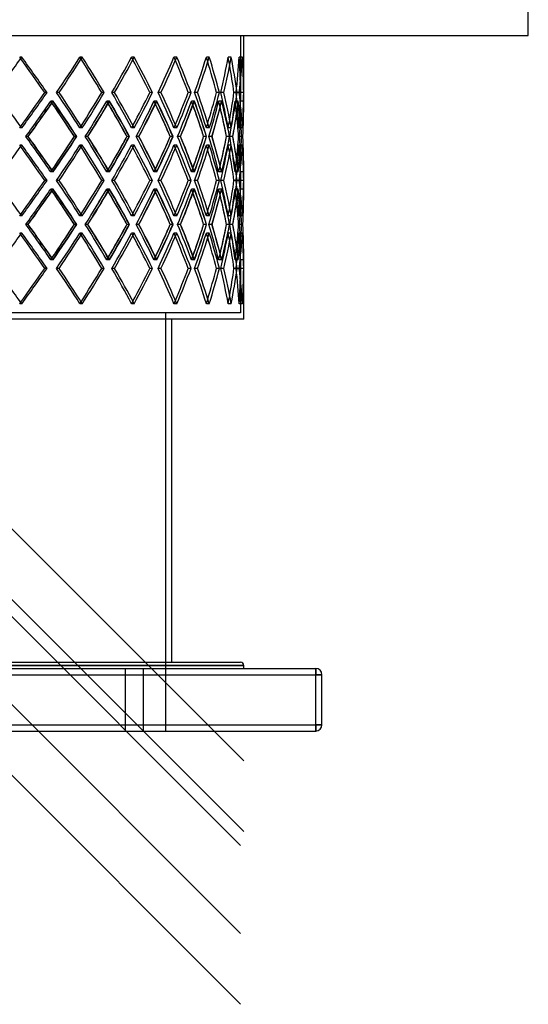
# Model space of a CAD drawing. Header units: millimetres. Extents: x -790 to 790, y -596 to 667.
# Tile 6 of 7: x 383 to 790, y -596 to 191. Entities that reach past the tile are written whole.
import ezdxf

# ---------------------------------------------------------------- set-up
doc = ezdxf.new("R2010")
doc.units = ezdxf.units.MM
doc.layers.add('HIDDEN', color=7, linetype='Continuous')
doc.layers.add('THICK', color=7, linetype='Continuous')

msp = doc.modelspace()

# ---------------------------------------------------------------- linework, layer by layer
at = {"layer": 'HIDDEN'}
for p, q in [((-560, 178), (560, 178)), ((560, 178), (560, 125.48)), ((385.06, 160.64), (383.35, 160.64)), ((385.06, 160.64), (383.35, 160.64)), ((433.41, 160.64), (431.49, 160.64)), ((433.41, 160.64), (431.49, 160.64)), ((474.93, 160.64), (472.82, 160.64)), ((474.93, 160.64), (472.82, 160.64)), ((508.97, 160.64), (506.7, 160.64)), ((508.97, 160.64), (506.7, 160.64)), ((534.97, 160.64), (532.59, 160.64)), ((534.97, 160.64), (532.59, 160.64)), ((552.54, 160.64), (550.08, 160.64)), ((552.54, 160.64), (550.08, 160.64)), ((561.39, 160.64), (558.89, 160.64)), ((561.39, 160.64), (558.89, 160.64)), ((405.18, 132.37), (403.47, 132.37)), ((414.84, 132.37), (412.91, 132.37)), ((414.84, 132.37), (412.91, 132.37)), ((450.89, 132.37), (448.96, 132.37)), ((459.18, 132.37), (457.07, 132.37)), ((459.18, 132.37), (457.07, 132.37)), ((489.49, 132.37), (487.37, 132.37)), ((496.28, 132.37), (494.02, 132.37)), ((496.28, 132.37), (494.02, 132.37)), ((520.36, 132.37), (518.1, 132.37)), ((525.55, 132.37), (523.17, 132.37)), ((525.55, 132.37), (523.17, 132.37)), ((543.03, 132.37), (540.65, 132.37)), ((546.54, 132.37), (544.08, 132.37)), ((546.54, 132.37), (544.08, 132.37)), ((557.14, 132.37), (554.68, 132.37)), ((558.9, 132.37), (556.41, 132.37)), ((558.9, 132.37), (556.41, 132.37)), ((562.46, 132.37), (559.96, 132.37)), ((-35.13, 125.51), (560, -469.62)), ((409.92, 125.51), (408.2, 125.51)), ((410.17, 125.51), (408.24, 125.51)), ((454.96, 125.51), (453.03, 125.51)), ((455.18, 125.51), (453.07, 125.51)), ((492.83, 125.51), (490.72, 125.51)), ((493.01, 125.51), (490.75, 125.51)), ((522.93, 125.51), (520.66, 125.51)), ((523.07, 125.51), (520.69, 125.51)), ((544.78, 125.51), (542.4, 125.51)), ((544.87, 125.51), (542.41, 125.51)), ((558.04, 125.51), (555.58, 125.51)), ((558.09, 125.51), (555.59, 125.51)), ((562.5, 125.51), (560, 125.51)), ((385.06, 104.09), (383.35, 104.09)), ((385.06, 104.09), (383.35, 104.09)), ((433.41, 104.09), (431.49, 104.09)), ((433.41, 104.09), (431.49, 104.09)), ((474.93, 104.09), (472.82, 104.09)), ((474.93, 104.09), (472.82, 104.09)), ((508.97, 104.09), (506.7, 104.09)), ((508.97, 104.09), (506.7, 104.09)), ((534.97, 104.09), (532.59, 104.09)), ((534.97, 104.09), (532.59, 104.09)), ((552.54, 104.09), (550.08, 104.09)), ((552.54, 104.09), (550.08, 104.09)), ((561.39, 104.09), (558.89, 104.09)), ((561.39, 104.09), (558.89, 104.09)), ((390.03, 97.23), (388.29, 97.23)), ((390.03, 97.23), (388.31, 97.23)), ((429.01, 97.23), (427.09, 97.23)), ((437.75, 97.23), (435.81, 97.23)), ((437.75, 97.23), (435.82, 97.23)), ((471.23, 97.23), (469.11, 97.23)), ((478.57, 97.23), (476.44, 97.23)), ((478.57, 97.23), (476.46, 97.23)), ((506.01, 97.23), (503.75, 97.23)), ((511.85, 97.23), (509.57, 97.23)), ((511.85, 97.23), (509.58, 97.23)), ((532.81, 97.23), (530.43, 97.23)), ((537.05, 97.23), (534.66, 97.23)), ((537.05, 97.23), (534.67, 97.23)), ((551.21, 97.23), (548.76, 97.23)), ((553.78, 97.23), (551.32, 97.23)), ((553.78, 97.23), (551.32, 97.23)), ((560.92, 97.23), (558.42, 97.23)), ((561.78, 97.23), (559.28, 97.23)), ((561.78, 97.23), (559.28, 97.23)), ((385.06, 90.38), (383.35, 90.38)), ((385.06, 90.38), (383.35, 90.38)), ((433.41, 90.38), (431.49, 90.38)), ((433.41, 90.38), (431.49, 90.38)), ((474.93, 90.38), (472.82, 90.38)), ((474.93, 90.38), (472.82, 90.38)), ((508.97, 90.38), (506.7, 90.38)), ((508.97, 90.38), (506.7, 90.38)), ((534.97, 90.38), (532.59, 90.38)), ((534.97, 90.38), (532.59, 90.38)), ((552.54, 90.38), (550.08, 90.38)), ((552.54, 90.38), (550.08, 90.38)), ((561.39, 90.38), (558.89, 90.38)), ((561.39, 90.38), (558.89, 90.38)), ((409.92, 68.96), (408.2, 68.96)), ((410.17, 68.96), (408.24, 68.96)), ((454.96, 68.96), (453.03, 68.96)), ((455.18, 68.96), (453.07, 68.96)), ((492.83, 68.96), (490.72, 68.96)), ((493.01, 68.96), (490.75, 68.96)), ((522.93, 68.96), (520.66, 68.96)), ((523.07, 68.96), (520.69, 68.96)), ((544.78, 68.96), (542.4, 68.96)), ((544.87, 68.96), (542.41, 68.96)), ((558.04, 68.96), (555.58, 68.96)), ((558.09, 68.96), (555.59, 68.96)), ((560, 68.98), (560, 55.22)), ((562.5, 68.96), (560, 68.96)), ((-35.13, 55.24), (560, -539.89)), ((405.18, 62.1), (403.47, 62.1)), ((409.92, 55.24), (408.2, 55.24)), ((410.17, 55.24), (408.24, 55.24)), ((414.84, 62.1), (412.91, 62.1)), ((414.84, 62.1), (412.91, 62.1)), ((450.89, 62.1), (448.96, 62.1)), ((454.96, 55.24), (453.03, 55.24)), ((455.18, 55.24), (453.07, 55.24)), ((459.18, 62.1), (457.07, 62.1)), ((459.18, 62.1), (457.07, 62.1)), ((489.49, 62.1), (487.37, 62.1)), ((492.83, 55.24), (490.72, 55.24)), ((493.01, 55.24), (490.75, 55.24)), ((496.28, 62.1), (494.02, 62.1)), ((496.28, 62.1), (494.02, 62.1)), ((520.36, 62.1), (518.1, 62.1)), ((522.93, 55.24), (520.66, 55.24)), ((523.07, 55.24), (520.69, 55.24)), ((525.55, 62.1), (523.17, 62.1)), ((525.55, 62.1), (523.17, 62.1)), ((543.03, 62.1), (540.65, 62.1)), ((544.78, 55.24), (542.4, 55.24)), ((544.87, 55.24), (542.41, 55.24)), ((546.54, 62.1), (544.08, 62.1)), ((546.54, 62.1), (544.08, 62.1)), ((557.14, 62.1), (554.68, 62.1)), ((558.04, 55.24), (555.58, 55.24)), ((558.09, 55.24), (555.59, 55.24)), ((558.9, 62.1), (556.41, 62.1)), ((558.9, 62.1), (556.41, 62.1)), ((562.46, 62.1), (559.96, 62.1)), ((562.5, 55.24), (560, 55.24)), ((385.06, 33.82), (383.35, 33.82)), ((385.06, 33.82), (383.35, 33.82)), ((433.41, 33.82), (431.49, 33.82)), ((433.41, 33.82), (431.49, 33.82)), ((474.93, 33.82), (472.82, 33.82)), ((474.93, 33.82), (472.82, 33.82)), ((508.97, 33.82), (506.7, 33.82)), ((508.97, 33.82), (506.7, 33.82)), ((534.97, 33.82), (532.59, 33.82)), ((534.97, 33.82), (532.59, 33.82)), ((552.54, 33.82), (550.08, 33.82)), ((552.54, 33.82), (550.08, 33.82)), ((561.39, 33.82), (558.89, 33.82)), ((561.39, 33.82), (558.89, 33.82)), ((390.03, 26.97), (388.29, 26.97)), ((390.03, 26.97), (388.31, 26.97)), ((429.01, 26.97), (427.09, 26.97)), ((437.75, 26.97), (435.81, 26.97)), ((437.75, 26.97), (435.82, 26.97)), ((471.23, 26.97), (469.11, 26.97)), ((478.57, 26.97), (476.44, 26.97)), ((478.57, 26.97), (476.46, 26.97)), ((506.01, 26.97), (503.75, 26.97)), ((511.85, 26.97), (509.57, 26.97)), ((511.85, 26.97), (509.58, 26.97)), ((532.81, 26.97), (530.43, 26.97)), ((537.05, 26.97), (534.66, 26.97)), ((537.05, 26.97), (534.67, 26.97)), ((551.21, 26.97), (548.76, 26.97)), ((553.78, 26.97), (551.32, 26.97)), ((553.78, 26.97), (551.32, 26.97)), ((560.92, 26.97), (558.42, 26.97)), ((561.78, 26.97), (559.28, 26.97)), ((561.78, 26.97), (559.28, 26.97)), ((385.06, 20.11), (383.35, 20.11)), ((385.06, 20.11), (383.35, 20.11)), ((433.41, 20.11), (431.49, 20.11)), ((433.41, 20.11), (431.49, 20.11)), ((474.93, 20.11), (472.82, 20.11)), ((474.93, 20.11), (472.82, 20.11)), ((508.97, 20.11), (506.7, 20.11)), ((508.97, 20.11), (506.7, 20.11)), ((534.97, 20.11), (532.59, 20.11)), ((534.97, 20.11), (532.59, 20.11)), ((552.54, 20.11), (550.08, 20.11)), ((552.54, 20.11), (550.08, 20.11)), ((561.39, 20.11), (558.89, 20.11)), ((561.39, 20.11), (558.89, 20.11)), ((409.92, -1.31), (408.2, -1.31)), ((410.17, -1.31), (408.24, -1.31)), ((454.96, -1.31), (453.03, -1.31)), ((455.18, -1.31), (453.07, -1.31)), ((492.83, -1.31), (490.72, -1.31)), ((493.01, -1.31), (490.75, -1.31)), ((522.93, -1.31), (520.66, -1.31)), ((523.07, -1.31), (520.69, -1.31)), ((544.78, -1.31), (542.4, -1.31)), ((544.87, -1.31), (542.41, -1.31)), ((558.04, -1.31), (555.58, -1.31)), ((558.09, -1.31), (555.59, -1.31)), ((560, -1.28), (560, -43.8)), ((562.5, -1.31), (560, -1.31)), ((405.18, -8.17), (403.47, -8.17)), ((414.84, -8.17), (412.91, -8.17)), ((414.84, -8.17), (412.91, -8.17)), ((450.89, -8.17), (448.96, -8.17)), ((459.18, -8.17), (457.07, -8.17)), ((459.18, -8.17), (457.07, -8.17)), ((489.49, -8.17), (487.37, -8.17)), ((496.28, -8.17), (494.02, -8.17)), ((496.28, -8.17), (494.02, -8.17)), ((520.36, -8.17), (518.1, -8.17)), ((525.55, -8.17), (523.17, -8.17)), ((525.55, -8.17), (523.17, -8.17)), ((543.03, -8.17), (540.65, -8.17)), ((546.54, -8.17), (544.08, -8.17)), ((546.54, -8.17), (544.08, -8.17)), ((557.14, -8.17), (554.68, -8.17)), ((558.9, -8.17), (556.41, -8.17)), ((558.9, -8.17), (556.41, -8.17)), ((562.46, -8.17), (559.96, -8.17)), ((385.06, -36.44), (383.35, -36.44)), ((385.06, -36.44), (383.35, -36.44)), ((433.41, -36.44), (431.49, -36.44)), ((433.41, -36.44), (431.49, -36.44)), ((474.93, -36.44), (472.82, -36.44)), ((474.93, -36.44), (472.82, -36.44)), ((508.97, -36.44), (506.7, -36.44)), ((508.97, -36.44), (506.7, -36.44)), ((534.97, -36.44), (532.59, -36.44)), ((534.97, -36.44), (532.59, -36.44)), ((552.54, -36.44), (550.08, -36.44)), ((552.54, -36.44), (550.08, -36.44)), ((561.39, -36.44), (558.89, -36.44)), ((561.39, -36.44), (558.89, -36.44)), ((560, -43.8), (-560, -43.8)), ((500, -43.8), (500, -378)), ((562.5, -325.5), (0, -325.5)), ((468, -378), (468, -328)), ((468, -378), (468, -328)), ((482, -328), (482, -378)), ((482, -328), (482, -378)), ((620, -328), (620, -333)), ((620, -328), (620, -328)), ((-620, -333), (620, -333)), ((620, -333), (625, -333)), ((620, -373), (620, -333)), ((625, -333), (625, -333)), ((-620, -373), (620, -373)), ((620, -373), (620, -378)), ((620, -373), (625, -373)), ((625, -373), (625, -373)), ((620, -378), (620, -378))]:
    msp.add_line(p, q, dxfattribs=at)
for centre, major_axis, ratio, start_param, end_param in [((0, 160.64), (-520.67, 520.67), 0.395928, -1.949884, -1.947787), ((0, 160.64), (-523, 523), 0.395928, -1.998081, -1.947787), ((0, 160.64), (-506.7, -506.7), 0.470564, 1.960101, 2.010619), ((0, 160.64), (-506.7, -506.7), 0.470564, 1.960101, 2.010619), ((0, 160.64), (-506.7, 506.7), 0.470564, -2.013318, -2.010619), ((0, 160.64), (-508.97, 508.97), 0.470564, -2.060912, -2.010619), ((0, 160.64), (-490.73, -490.73), 0.549755, 2.022933, 2.073451), ((0, 160.64), (-490.73, -490.73), 0.549755, 2.022933, 2.073451), ((0, 160.64), (-490.73, 490.73), 0.549755, -2.076968, -2.073451), ((0, 160.64), (-492.92, 492.92), 0.549755, -2.123744, -2.073451), ((0, 160.64), (-472.82, -472.82), 0.634619, 2.085765, 2.136283), ((0, 160.64), (-472.82, -472.82), 0.634619, 2.085765, 2.136283), ((0, 160.64), (-472.82, 472.82), 0.634619, -2.141027, -2.136283), ((0, 160.64), (-474.93, 474.93), 0.634619, -2.186576, -2.136283), ((0, 160.64), (-453.05, -453.05), 0.726543, 2.148597, 2.199115), ((0, 160.64), (-453.05, -453.05), 0.726543, 2.148597, 2.199115), ((0, 160.64), (-453.05, 453.05), 0.726543, -2.205985, -2.199115), ((0, 160.64), (-455.07, 455.07), 0.726543, -2.249408, -2.199115), ((0, 160.64), (-431.49, -431.49), 0.827272, 2.211429, 2.261947), ((0, 160.64), (-431.49, -431.49), 0.827272, 2.211429, 2.261947), ((0, 160.64), (-431.49, 431.49), 0.827272, -2.273649, -2.261947), ((0, 160.64), (-433.41, 433.41), 0.827272, -2.31224, -2.261947), ((0, 160.64), (-408.22, -408.22), 0.939063, 2.274261, 2.324779), ((0, 160.64), (-408.22, -408.22), 0.939063, 2.274261, 2.324779), ((0, 160.64), (-408.22, 408.22), 0.939063, -2.360287, -2.324779), ((0, 160.64), (-410.04, 410.04), 0.939063, -2.375072, -2.324779), ((0, 104.09), (-523, -523), 0.395928, 1.947787, 1.998081), ((0, 104.09), (-506.7, 506.7), 0.470564, -2.010619, -1.960101), ((0, 104.09), (-506.7, 506.7), 0.470564, -2.010619, -1.960101), ((0, 104.09), (-508.97, -508.97), 0.470564, 2.010619, 2.060912), ((0, 104.09), (-490.73, 490.73), 0.549755, -2.073451, -2.022933), ((0, 104.09), (-490.73, 490.73), 0.549755, -2.073451, -2.022933), ((0, 104.09), (-492.92, -492.92), 0.549755, 2.073451, 2.123744), ((0, 104.09), (-472.82, 472.82), 0.634619, -2.136283, -2.085765), ((0, 104.09), (-472.82, 472.82), 0.634619, -2.136283, -2.085765), ((0, 104.09), (-474.93, -474.93), 0.634619, 2.136283, 2.186576), ((0, 104.09), (-453.05, 453.05), 0.726543, -2.199115, -2.148597), ((0, 104.09), (-453.05, 453.05), 0.726543, -2.199115, -2.148597), ((0, 104.09), (-455.07, -455.07), 0.726543, 2.199115, 2.249408), ((0, 104.09), (-431.49, 431.49), 0.827272, -2.261947, -2.211429), ((0, 104.09), (-431.49, 431.49), 0.827272, -2.261947, -2.211429), ((0, 104.09), (-433.41, -433.41), 0.827272, 2.261947, 2.31224), ((0, 104.09), (-408.22, 408.22), 0.939063, -2.324779, -2.274261), ((0, 104.09), (-408.22, 408.22), 0.939063, -2.324779, -2.274261), ((0, 104.09), (-410.04, -410.04), 0.939063, 2.324779, 2.375072), ((0, 160.64), (-506.7, -506.7), 0.470564, 1.897141, 1.94784), ((0, 90.38), (-520.67, -520.67), 0.395928, 1.960029, 2.010567), ((0, 160.64), (-520.67, 520.67), 0.395928, -2.012803, -2.010567), ((0, 90.38), (-506.7, 506.7), 0.470564, -1.988654, -1.94784), ((0, 160.64), (-508.97, -508.97), 0.470564, 1.94556, 1.948119), ((0, 90.38), (-508.97, 508.97), 0.470564, -1.998432, -1.948119), ((0, 160.64), (-490.73, -490.73), 0.549755, 1.959973, 2.010672), ((0, 90.38), (-506.7, -506.7), 0.470564, 2.022861, 2.073399), ((0, 160.64), (-506.7, 506.7), 0.470564, -2.07633, -2.073399), ((0, 90.38), (-490.73, 490.73), 0.549755, -2.051485, -2.010672), ((0, 160.64), (-492.92, -492.92), 0.549755, 2.0077, 2.010951), ((0, 90.38), (-492.92, 492.92), 0.549755, -2.061264, -2.010951), ((0, 160.64), (-472.82, -472.82), 0.634619, 2.022805, 2.073504), ((0, 90.38), (-490.73, -490.73), 0.549755, 2.085693, 2.13623), ((0, 160.64), (-490.73, 490.73), 0.549755, -2.140149, -2.13623), ((0, 90.38), (-472.82, 472.82), 0.634619, -2.114317, -2.073504), ((0, 160.64), (-474.93, -474.93), 0.634619, 2.069548, 2.073783), ((0, 90.38), (-474.93, 474.93), 0.634619, -2.124095, -2.073783), ((0, 160.64), (-453.05, -453.05), 0.726543, 2.085637, 2.136336), ((0, 90.38), (-472.82, -472.82), 0.634619, 2.148525, 2.199062), ((0, 160.64), (-472.82, 472.82), 0.634619, -2.204558, -2.199062), ((0, 90.38), (-453.05, 453.05), 0.726543, -2.177149, -2.136336), ((0, 160.64), (-455.07, -455.07), 0.726543, 2.130808, 2.136615), ((0, 90.38), (-455.07, 455.07), 0.726543, -2.186927, -2.136615), ((0, 160.64), (-431.49, -431.49), 0.827272, 2.148469, 2.199167), ((0, 90.38), (-453.05, -453.05), 0.726543, 2.211357, 2.261894), ((0, 160.64), (-453.05, 453.05), 0.726543, -2.270444, -2.261894), ((0, 90.38), (-431.49, 431.49), 0.827272, -2.239981, -2.199167), ((0, 160.64), (-433.41, -433.41), 0.827272, 2.190595, 2.199447), ((0, 90.38), (-433.41, 433.41), 0.827272, -2.249759, -2.199447), ((0, 160.64), (-408.22, -408.22), 0.939063, 2.211301, 2.261999), ((0, 90.38), (-431.49, -431.49), 0.827272, 2.274189, 2.324726), ((0, 160.64), (-431.49, 431.49), 0.827272, -2.342243, -2.324726), ((0, 90.38), (-408.22, 408.22), 0.939063, -2.302811, -2.261999), ((0, 160.64), (-410.04, -410.04), 0.939063, 2.244473, 2.262279), ((0, 90.38), (-410.04, 410.04), 0.939063, -2.312591, -2.262279), ((0, 104.09), (-408.22, -408.22), 0.939063, 2.324779, 2.360287), ((0, 90.38), (-408.22, -408.22), 0.939063, 2.337021, 2.387558), ((0, 160.64), (-408.22, 408.22), 0.939063, -2.438256, -2.38761), ((0, 104.09), (-431.49, -431.49), 0.827272, 2.261947, 2.273649), ((0, 104.09), (-520.67, -520.67), 0.395928, 1.947787, 1.949884), ((0, 104.09), (-506.7, -506.7), 0.470564, 2.010619, 2.013318), ((0, 104.09), (-490.73, -490.73), 0.549755, 2.073451, 2.076968), ((0, 104.09), (-472.82, -472.82), 0.634619, 2.136283, 2.141027), ((0, 104.09), (-453.05, -453.05), 0.726543, 2.199115, 2.205985), ((0, 33.82), (-506.7, 506.7), 0.470564, -1.94784, -1.897141), ((0, 104.09), (-520.67, 520.67), 0.395928, -2.010567, -1.960029), ((0, 104.09), (-508.97, -508.97), 0.470564, 1.948119, 1.998432), ((0, 33.82), (-490.73, 490.73), 0.549755, -2.010672, -1.959973), ((0, 104.09), (-506.7, 506.7), 0.470564, -2.073399, -2.022861), ((0, 104.09), (-492.92, -492.92), 0.549755, 2.010951, 2.061264), ((0, 33.82), (-472.82, 472.82), 0.634619, -2.073504, -2.022805), ((0, 104.09), (-490.73, 490.73), 0.549755, -2.13623, -2.085693), ((0, 104.09), (-474.93, -474.93), 0.634619, 2.073783, 2.124095), ((0, 33.82), (-453.05, 453.05), 0.726543, -2.136336, -2.085637), ((0, 104.09), (-472.82, 472.82), 0.634619, -2.199062, -2.148525), ((0, 104.09), (-455.07, -455.07), 0.726543, 2.136615, 2.186927), ((0, 33.82), (-431.49, 431.49), 0.827272, -2.199167, -2.148469), ((0, 104.09), (-453.05, 453.05), 0.726543, -2.261894, -2.211357), ((0, 104.09), (-433.41, -433.41), 0.827272, 2.199447, 2.249759), ((0, 33.82), (-408.22, 408.22), 0.939063, -2.261999, -2.211301), ((0, 104.09), (-431.49, 431.49), 0.827272, -2.324726, -2.274189), ((0, 104.09), (-410.04, -410.04), 0.939063, 2.262279, 2.312591), ((0, 33.82), (-408.22, -408.22), 0.939063, 2.38761, 2.438256), ((0, 104.09), (-408.22, 408.22), 0.939063, -2.387558, -2.337021), ((0, 90.38), (-520.67, 520.67), 0.395928, -1.949884, -1.947787), ((0, 90.38), (-523, 523), 0.395928, -1.998081, -1.947787), ((0, 104.09), (-506.7, -506.7), 0.470564, 1.94784, 1.988654), ((0, 90.38), (-506.7, -506.7), 0.470564, 1.960101, 2.010619), ((0, 90.38), (-506.7, -506.7), 0.470564, 1.960101, 2.010619), ((0, 90.38), (-506.7, 506.7), 0.470564, -2.013318, -2.010619), ((0, 90.38), (-508.97, 508.97), 0.470564, -2.060912, -2.010619), ((0, 104.09), (-490.73, -490.73), 0.549755, 2.010672, 2.051485), ((0, 90.38), (-490.73, -490.73), 0.549755, 2.022933, 2.073451), ((0, 90.38), (-490.73, -490.73), 0.549755, 2.022933, 2.073451), ((0, 90.38), (-490.73, 490.73), 0.549755, -2.076968, -2.073451), ((0, 90.38), (-492.92, 492.92), 0.549755, -2.123744, -2.073451), ((0, 104.09), (-472.82, -472.82), 0.634619, 2.073504, 2.114317), ((0, 90.38), (-472.82, -472.82), 0.634619, 2.085765, 2.136283), ((0, 90.38), (-472.82, -472.82), 0.634619, 2.085765, 2.136283), ((0, 90.38), (-472.82, 472.82), 0.634619, -2.141027, -2.136283), ((0, 90.38), (-474.93, 474.93), 0.634619, -2.186576, -2.136283), ((0, 104.09), (-453.05, -453.05), 0.726543, 2.136336, 2.177149), ((0, 90.38), (-453.05, -453.05), 0.726543, 2.148597, 2.199115), ((0, 90.38), (-453.05, -453.05), 0.726543, 2.148597, 2.199115), ((0, 90.38), (-453.05, 453.05), 0.726543, -2.205985, -2.199115), ((0, 90.38), (-455.07, 455.07), 0.726543, -2.249408, -2.199115), ((0, 104.09), (-431.49, -431.49), 0.827272, 2.199167, 2.239981), ((0, 90.38), (-431.49, -431.49), 0.827272, 2.211429, 2.261947), ((0, 90.38), (-431.49, -431.49), 0.827272, 2.211429, 2.261947), ((0, 90.38), (-431.49, 431.49), 0.827272, -2.273649, -2.261947), ((0, 90.38), (-433.41, 433.41), 0.827272, -2.31224, -2.261947), ((0, 104.09), (-408.22, -408.22), 0.939063, 2.261999, 2.302811), ((0, 90.38), (-408.22, -408.22), 0.939063, 2.274261, 2.324779), ((0, 90.38), (-408.22, -408.22), 0.939063, 2.274261, 2.324779), ((0, 90.38), (-408.22, 408.22), 0.939063, -2.360287, -2.324779), ((0, 90.38), (-410.04, 410.04), 0.939063, -2.375072, -2.324779), ((0, 33.82), (-431.49, -431.49), 0.827272, 2.324726, 2.342243), ((0, 33.82), (-410.04, 410.04), 0.939063, -2.262279, -2.244473), ((0, 33.82), (-490.73, -490.73), 0.549755, 2.13623, 2.140149), ((0, 33.82), (-474.93, 474.93), 0.634619, -2.073783, -2.069548), ((0, 33.82), (-472.82, -472.82), 0.634619, 2.199062, 2.204558), ((0, 33.82), (-455.07, 455.07), 0.726543, -2.136615, -2.130808), ((0, 33.82), (-453.05, -453.05), 0.726543, 2.261894, 2.270444), ((0, 33.82), (-433.41, 433.41), 0.827272, -2.199447, -2.190595), ((0, 33.82), (-520.67, -520.67), 0.395928, 2.010567, 2.012803), ((0, 33.82), (-508.97, 508.97), 0.470564, -1.948119, -1.94556), ((0, 33.82), (-506.7, -506.7), 0.470564, 2.073399, 2.07633), ((0, 33.82), (-492.92, 492.92), 0.549755, -2.010951, -2.0077), ((0, 33.82), (-523, -523), 0.395928, 1.947787, 1.998081), ((0, 90.38), (-506.7, -506.7), 0.470564, 1.897141, 1.94784), ((0, 20.11), (-520.67, -520.67), 0.395928, 1.960029, 2.010567), ((0, 90.38), (-520.67, 520.67), 0.395928, -2.012803, -2.010567), ((0, 20.11), (-506.7, 506.7), 0.470564, -1.988654, -1.94784), ((0, 90.38), (-508.97, -508.97), 0.470564, 1.94556, 1.948119), ((0, 20.11), (-508.97, 508.97), 0.470564, -1.998432, -1.948119), ((0, 33.82), (-506.7, 506.7), 0.470564, -2.010619, -1.960101), ((0, 33.82), (-506.7, 506.7), 0.470564, -2.010619, -1.960101), ((0, 33.82), (-508.97, -508.97), 0.470564, 2.010619, 2.060912), ((0, 90.38), (-490.73, -490.73), 0.549755, 1.959973, 2.010672), ((0, 20.11), (-506.7, -506.7), 0.470564, 2.022861, 2.073399), ((0, 90.38), (-506.7, 506.7), 0.470564, -2.07633, -2.073399), ((0, 20.11), (-490.73, 490.73), 0.549755, -2.051485, -2.010672), ((0, 90.38), (-492.92, -492.92), 0.549755, 2.0077, 2.010951), ((0, 20.11), (-492.92, 492.92), 0.549755, -2.061264, -2.010951), ((0, 33.82), (-490.73, 490.73), 0.549755, -2.073451, -2.022933), ((0, 33.82), (-490.73, 490.73), 0.549755, -2.073451, -2.022933), ((0, 33.82), (-492.92, -492.92), 0.549755, 2.073451, 2.123744), ((0, 90.38), (-472.82, -472.82), 0.634619, 2.022805, 2.073504), ((0, 20.11), (-490.73, -490.73), 0.549755, 2.085693, 2.13623), ((0, 90.38), (-490.73, 490.73), 0.549755, -2.140149, -2.13623), ((0, 20.11), (-472.82, 472.82), 0.634619, -2.114317, -2.073504), ((0, 90.38), (-474.93, -474.93), 0.634619, 2.069548, 2.073783), ((0, 20.11), (-474.93, 474.93), 0.634619, -2.124095, -2.073783), ((0, 33.82), (-472.82, 472.82), 0.634619, -2.136283, -2.085765), ((0, 33.82), (-472.82, 472.82), 0.634619, -2.136283, -2.085765), ((0, 33.82), (-474.93, -474.93), 0.634619, 2.136283, 2.186576), ((0, 90.38), (-453.05, -453.05), 0.726543, 2.085637, 2.136336), ((0, 20.11), (-472.82, -472.82), 0.634619, 2.148525, 2.199062), ((0, 90.38), (-472.82, 472.82), 0.634619, -2.204558, -2.199062), ((0, 20.11), (-453.05, 453.05), 0.726543, -2.177149, -2.136336), ((0, 90.38), (-455.07, -455.07), 0.726543, 2.130808, 2.136615), ((0, 20.11), (-455.07, 455.07), 0.726543, -2.186927, -2.136615), ((0, 33.82), (-453.05, 453.05), 0.726543, -2.199115, -2.148597), ((0, 33.82), (-453.05, 453.05), 0.726543, -2.199115, -2.148597), ((0, 90.38), (-431.49, -431.49), 0.827272, 2.148469, 2.199167), ((0, 20.11), (-453.05, -453.05), 0.726543, 2.211357, 2.261894), ((0, 33.82), (-455.07, -455.07), 0.726543, 2.199115, 2.249408), ((0, 90.38), (-453.05, 453.05), 0.726543, -2.270444, -2.261894), ((0, 20.11), (-431.49, 431.49), 0.827272, -2.239981, -2.199167), ((0, 90.38), (-433.41, -433.41), 0.827272, 2.190595, 2.199447), ((0, 33.82), (-431.49, 431.49), 0.827272, -2.261947, -2.211429), ((0, 33.82), (-431.49, 431.49), 0.827272, -2.261947, -2.211429), ((0, 20.11), (-433.41, 433.41), 0.827272, -2.249759, -2.199447), ((0, 90.38), (-408.22, -408.22), 0.939063, 2.211301, 2.261999), ((0, 20.11), (-431.49, -431.49), 0.827272, 2.274189, 2.324726), ((0, 33.82), (-433.41, -433.41), 0.827272, 2.261947, 2.31224), ((0, 90.38), (-431.49, 431.49), 0.827272, -2.342243, -2.324726), ((0, 20.11), (-408.22, 408.22), 0.939063, -2.302811, -2.261999), ((0, 33.82), (-408.22, 408.22), 0.939063, -2.324779, -2.274261), ((0, 33.82), (-408.22, 408.22), 0.939063, -2.324779, -2.274261), ((0, 90.38), (-410.04, -410.04), 0.939063, 2.244473, 2.262279), ((0, 20.11), (-410.04, 410.04), 0.939063, -2.312591, -2.262279), ((0, 20.11), (-408.22, -408.22), 0.939063, 2.337021, 2.387558), ((0, 90.38), (-408.22, 408.22), 0.939063, -2.438256, -2.38761), ((0, 33.82), (-410.04, -410.04), 0.939063, 2.324779, 2.375072), ((0, 33.82), (-408.22, -408.22), 0.939063, 2.324779, 2.360287), ((0, 33.82), (-431.49, -431.49), 0.827272, 2.261947, 2.273649), ((0, 33.82), (-520.67, -520.67), 0.395928, 1.947787, 1.949884), ((0, 33.82), (-506.7, -506.7), 0.470564, 2.010619, 2.013318), ((0, 33.82), (-490.73, -490.73), 0.549755, 2.073451, 2.076968), ((0, 33.82), (-472.82, -472.82), 0.634619, 2.136283, 2.141027), ((0, 33.82), (-453.05, -453.05), 0.726543, 2.199115, 2.205985), ((0, -36.44), (-506.7, 506.7), 0.470564, -1.94784, -1.897141), ((0, 33.82), (-520.67, 520.67), 0.395928, -2.010567, -1.960029), ((0, 33.82), (-508.97, -508.97), 0.470564, 1.948119, 1.998432), ((0, -36.44), (-490.73, 490.73), 0.549755, -2.010672, -1.959973), ((0, 33.82), (-506.7, 506.7), 0.470564, -2.073399, -2.022861), ((0, 33.82), (-492.92, -492.92), 0.549755, 2.010951, 2.061264), ((0, -36.44), (-472.82, 472.82), 0.634619, -2.073504, -2.022805), ((0, 33.82), (-490.73, 490.73), 0.549755, -2.13623, -2.085693), ((0, 33.82), (-474.93, -474.93), 0.634619, 2.073783, 2.124095), ((0, -36.44), (-453.05, 453.05), 0.726543, -2.136336, -2.085637), ((0, 33.82), (-472.82, 472.82), 0.634619, -2.199062, -2.148525), ((0, 33.82), (-455.07, -455.07), 0.726543, 2.136615, 2.186927), ((0, -36.44), (-431.49, 431.49), 0.827272, -2.199167, -2.148469), ((0, 33.82), (-453.05, 453.05), 0.726543, -2.261894, -2.211357), ((0, 33.82), (-433.41, -433.41), 0.827272, 2.199447, 2.249759), ((0, -36.44), (-408.22, 408.22), 0.939063, -2.261999, -2.211301), ((0, 33.82), (-431.49, 431.49), 0.827272, -2.324726, -2.274189), ((0, 33.82), (-410.04, -410.04), 0.939063, 2.262279, 2.312591), ((0, -36.44), (-408.22, -408.22), 0.939063, 2.38761, 2.438256), ((0, 33.82), (-408.22, 408.22), 0.939063, -2.387558, -2.337021), ((0, 20.11), (-520.67, 520.67), 0.395928, -1.949884, -1.947787), ((0, 20.11), (-523, 523), 0.395928, -1.998081, -1.947787), ((0, 33.82), (-506.7, -506.7), 0.470564, 1.94784, 1.988654), ((0, 20.11), (-506.7, -506.7), 0.470564, 1.960101, 2.010619), ((0, 20.11), (-506.7, -506.7), 0.470564, 1.960101, 2.010619), ((0, 20.11), (-506.7, 506.7), 0.470564, -2.013318, -2.010619), ((0, 20.11), (-508.97, 508.97), 0.470564, -2.060912, -2.010619), ((0, 33.82), (-490.73, -490.73), 0.549755, 2.010672, 2.051485), ((0, 20.11), (-490.73, -490.73), 0.549755, 2.022933, 2.073451), ((0, 20.11), (-490.73, -490.73), 0.549755, 2.022933, 2.073451), ((0, 20.11), (-490.73, 490.73), 0.549755, -2.076968, -2.073451), ((0, 20.11), (-492.92, 492.92), 0.549755, -2.123744, -2.073451), ((0, 33.82), (-472.82, -472.82), 0.634619, 2.073504, 2.114317), ((0, 20.11), (-472.82, -472.82), 0.634619, 2.085765, 2.136283), ((0, 20.11), (-472.82, -472.82), 0.634619, 2.085765, 2.136283), ((0, 20.11), (-472.82, 472.82), 0.634619, -2.141027, -2.136283), ((0, 20.11), (-474.93, 474.93), 0.634619, -2.186576, -2.136283), ((0, 33.82), (-453.05, -453.05), 0.726543, 2.136336, 2.177149), ((0, 20.11), (-453.05, -453.05), 0.726543, 2.148597, 2.199115), ((0, 20.11), (-453.05, -453.05), 0.726543, 2.148597, 2.199115), ((0, 20.11), (-453.05, 453.05), 0.726543, -2.205985, -2.199115), ((0, 20.11), (-455.07, 455.07), 0.726543, -2.249408, -2.199115), ((0, 33.82), (-431.49, -431.49), 0.827272, 2.199167, 2.239981), ((0, 20.11), (-431.49, -431.49), 0.827272, 2.211429, 2.261947), ((0, 20.11), (-431.49, -431.49), 0.827272, 2.211429, 2.261947), ((0, 20.11), (-431.49, 431.49), 0.827272, -2.273649, -2.261947), ((0, 20.11), (-433.41, 433.41), 0.827272, -2.31224, -2.261947), ((0, 33.82), (-408.22, -408.22), 0.939063, 2.261999, 2.302811), ((0, 20.11), (-408.22, -408.22), 0.939063, 2.274261, 2.324779), ((0, 20.11), (-408.22, -408.22), 0.939063, 2.274261, 2.324779), ((0, 20.11), (-408.22, 408.22), 0.939063, -2.360287, -2.324779), ((0, 20.11), (-410.04, 410.04), 0.939063, -2.375072, -2.324779), ((0, -36.44), (-431.49, -431.49), 0.827272, 2.324726, 2.342243), ((0, -36.44), (-410.04, 410.04), 0.939063, -2.262279, -2.244473), ((0, -36.44), (-508.97, 508.97), 0.470564, -1.948119, -1.94556), ((0, -36.44), (-506.7, -506.7), 0.470564, 2.073399, 2.07633), ((0, -36.44), (-492.92, 492.92), 0.549755, -2.010951, -2.0077), ((0, -36.44), (-490.73, -490.73), 0.549755, 2.13623, 2.140149), ((0, -36.44), (-474.93, 474.93), 0.634619, -2.073783, -2.069548), ((0, -36.44), (-472.82, -472.82), 0.634619, 2.199062, 2.204558), ((0, -36.44), (-455.07, 455.07), 0.726543, -2.136615, -2.130808), ((0, -36.44), (-453.05, -453.05), 0.726543, 2.261894, 2.270444), ((0, -36.44), (-433.41, 433.41), 0.827272, -2.199447, -2.190595), ((0, -36.44), (-520.67, -520.67), 0.395928, 2.010567, 2.012803), ((0, -36.44), (-523, -523), 0.395928, 1.947787, 1.998081), ((0, -36.44), (-506.7, 506.7), 0.470564, -2.010619, -1.960101), ((0, -36.44), (-506.7, 506.7), 0.470564, -2.010619, -1.960101), ((0, -36.44), (-508.97, -508.97), 0.470564, 2.010619, 2.060912), ((0, -36.44), (-490.73, 490.73), 0.549755, -2.073451, -2.022933), ((0, -36.44), (-490.73, 490.73), 0.549755, -2.073451, -2.022933), ((0, -36.44), (-492.92, -492.92), 0.549755, 2.073451, 2.123744), ((0, -36.44), (-472.82, 472.82), 0.634619, -2.136283, -2.085765), ((0, -36.44), (-472.82, 472.82), 0.634619, -2.136283, -2.085765), ((0, -36.44), (-474.93, -474.93), 0.634619, 2.136283, 2.186576), ((0, -36.44), (-453.05, 453.05), 0.726543, -2.199115, -2.148597), ((0, -36.44), (-453.05, 453.05), 0.726543, -2.199115, -2.148597), ((0, -36.44), (-455.07, -455.07), 0.726543, 2.199115, 2.249408), ((0, -36.44), (-431.49, 431.49), 0.827272, -2.261947, -2.211429), ((0, -36.44), (-431.49, 431.49), 0.827272, -2.261947, -2.211429), ((0, -36.44), (-433.41, -433.41), 0.827272, 2.261947, 2.31224), ((0, -36.44), (-408.22, 408.22), 0.939063, -2.324779, -2.274261), ((0, -36.44), (-408.22, 408.22), 0.939063, -2.324779, -2.274261), ((0, -36.44), (-410.04, -410.04), 0.939063, 2.324779, 2.375072), ((0, -36.44), (-408.22, -408.22), 0.939063, 2.324779, 2.360287), ((0, -36.44), (-431.49, -431.49), 0.827272, 2.261947, 2.273649), ((0, -36.44), (-520.67, -520.67), 0.395928, 1.947787, 1.949884), ((0, -36.44), (-506.7, -506.7), 0.470564, 2.010619, 2.013318), ((0, -36.44), (-490.73, -490.73), 0.549755, 2.073451, 2.076968), ((0, -36.44), (-472.82, -472.82), 0.634619, 2.136283, 2.141027), ((0, -36.44), (-453.05, -453.05), 0.726543, 2.199115, 2.205985)]:
    msp.add_ellipse(centre, major_axis=major_axis, ratio=ratio, start_param=start_param, end_param=end_param, dxfattribs=at)
at = {"layer": 'THICK'}
for p, q in [((-562.5, 666.59), (562.5, -458.41)), ((790, 178), (790, 204.46)), ((-790, 178), (790, 178)), ((562.5, 125.32), (562.5, 178)), ((405.18, 132.37), (403.47, 132.37)), ((450.89, 132.37), (448.96, 132.37)), ((489.49, 132.37), (487.37, 132.37)), ((520.36, 132.37), (518.1, 132.37)), ((543.03, 132.37), (540.65, 132.37)), ((557.14, 132.37), (554.68, 132.37)), ((562.46, 132.37), (559.96, 132.37)), ((35.13, 125.51), (562.5, -401.86)), ((390.23, 97.23), (390.03, 97.23)), ((428.83, 97.23), (427.11, 97.23)), ((437.93, 97.23), (437.75, 97.23)), ((471.07, 97.23), (469.13, 97.23)), ((478.72, 97.23), (478.57, 97.23)), ((505.88, 97.23), (503.76, 97.23)), ((511.96, 97.23), (511.85, 97.23)), ((532.72, 97.23), (530.44, 97.23)), ((537.13, 97.23), (537.05, 97.23)), ((551.15, 97.23), (548.76, 97.23)), ((553.83, 97.23), (553.78, 97.23)), ((560.9, 97.23), (558.42, 97.23)), ((561.79, 97.23), (561.78, 97.23)), ((562.5, 55.06), (562.5, 69.14)), ((405.18, 62.1), (403.47, 62.1)), ((450.89, 62.1), (448.96, 62.1)), ((489.49, 62.1), (487.37, 62.1)), ((520.36, 62.1), (518.1, 62.1)), ((543.03, 62.1), (540.65, 62.1)), ((557.14, 62.1), (554.68, 62.1)), ((562.46, 62.1), (559.96, 62.1)), ((390.23, 26.97), (390.03, 26.97)), ((428.83, 26.97), (427.11, 26.97)), ((437.93, 26.97), (437.75, 26.97)), ((471.07, 26.97), (469.13, 26.97)), ((478.72, 26.97), (478.57, 26.97)), ((505.88, 26.97), (503.76, 26.97)), ((511.96, 26.97), (511.85, 26.97)), ((532.72, 26.97), (530.44, 26.97)), ((537.13, 26.97), (537.05, 26.97)), ((551.15, 26.97), (548.76, 26.97)), ((553.83, 26.97), (553.78, 26.97)), ((560.9, 26.97), (558.42, 26.97)), ((561.79, 26.97), (561.78, 26.97)), ((-57.97, 21.52), (560, -596.44)), ((562.5, -48.8), (562.5, -1.12)), ((405.18, -8.17), (403.47, -8.17)), ((450.89, -8.17), (448.96, -8.17)), ((489.49, -8.17), (487.37, -8.17)), ((520.36, -8.17), (518.1, -8.17)), ((543.03, -8.17), (540.65, -8.17)), ((557.14, -8.17), (554.68, -8.17)), ((562.46, -8.17), (559.96, -8.17)), ((562.5, -48.8), (-562.5, -48.8)), ((505, -323), (505, -48.8)), ((-620, -328), (620, -328)), ((0, -323), (560, -323)), ((0, -325.5), (562.5, -325.5)), ((562.5, -328), (562.5, -325.5)), ((620, -333), (620, -328)), ((-620, -333), (620, -333)), ((620, -373), (620, -333)), ((625, -333), (620, -333)), ((625, -373), (625, -333)), ((-620, -373), (620, -373)), ((625, -373), (620, -373)), ((620, -378), (620, -373)), ((-620, -378), (620, -378))]:
    msp.add_line(p, q, dxfattribs=at)
for centre, radius, start, end in [((560, -325.5), 2.5, 0, 89.99998), ((620, -333), 5, 0, 89.99998), ((620, -373), 5, 270.00002, 0)]:
    msp.add_arc(centre, radius, start, end, dxfattribs=at)
for centre, major_axis, ratio, start_param, end_param in [((0, 160.64), (-523, -523), 0.395928, 1.897494, 1.947787), ((0, 160.64), (-520.67, 520.67), 0.395928, -1.998305, -1.949884), ((0, 160.64), (-523, 523), 0.395928, -1.998081, -1.947787), ((0, 160.64), (-508.97, -508.97), 0.470564, 1.960326, 2.010619), ((0, 160.64), (-506.7, 506.7), 0.470564, -2.061137, -2.013318), ((0, 160.64), (-508.97, 508.97), 0.470564, -2.060912, -2.010619), ((0, 160.64), (-492.92, -492.92), 0.549755, 2.023158, 2.073451), ((0, 160.64), (-490.73, 490.73), 0.549755, -2.123969, -2.076968), ((0, 160.64), (-492.92, 492.92), 0.549755, -2.123744, -2.073451), ((0, 160.64), (-474.93, -474.93), 0.634619, 2.08599, 2.136283), ((0, 160.64), (-472.82, 472.82), 0.634619, -2.186801, -2.141027), ((0, 160.64), (-474.93, 474.93), 0.634619, -2.186576, -2.136283), ((0, 160.64), (-455.07, -455.07), 0.726543, 2.148822, 2.199115), ((0, 160.64), (-455.07, 455.07), 0.726543, -2.249408, -2.199115), ((0, 160.64), (-433.41, -433.41), 0.827272, 2.211654, 2.261947), ((0, 160.64), (-433.41, 433.41), 0.827272, -2.31224, -2.261947), ((0, 160.64), (-410.04, -410.04), 0.939063, 2.274485, 2.324779), ((0, 160.64), (-410.04, 410.04), 0.939063, -2.375072, -2.324779), ((0, 160.64), (-453.05, 453.05), 0.726543, -2.249633, -2.205985), ((0, 160.64), (-431.49, 431.49), 0.827272, -2.312465, -2.273649), ((0, 160.64), (-408.22, 408.22), 0.939063, -2.375296, -2.360287), ((0, 104.09), (-523, 523), 0.395928, -1.947787, -1.897494), ((0, 104.09), (-520.67, -520.67), 0.395928, 1.949884, 1.998305), ((0, 104.09), (-523, -523), 0.395928, 1.947787, 1.998081), ((0, 104.09), (-508.97, 508.97), 0.470564, -2.010619, -1.960326), ((0, 104.09), (-506.7, -506.7), 0.470564, 2.013318, 2.061137), ((0, 104.09), (-508.97, -508.97), 0.470564, 2.010619, 2.060912), ((0, 104.09), (-492.92, 492.92), 0.549755, -2.073451, -2.023158), ((0, 104.09), (-490.73, -490.73), 0.549755, 2.076968, 2.123969), ((0, 104.09), (-492.92, -492.92), 0.549755, 2.073451, 2.123744), ((0, 104.09), (-474.93, 474.93), 0.634619, -2.136283, -2.08599), ((0, 104.09), (-472.82, -472.82), 0.634619, 2.141027, 2.186801), ((0, 104.09), (-474.93, -474.93), 0.634619, 2.136283, 2.186576), ((0, 104.09), (-455.07, 455.07), 0.726543, -2.199115, -2.148822), ((0, 104.09), (-453.05, -453.05), 0.726543, 2.205985, 2.249633), ((0, 104.09), (-455.07, -455.07), 0.726543, 2.199115, 2.249408), ((0, 104.09), (-433.41, 433.41), 0.827272, -2.261947, -2.211654), ((0, 104.09), (-431.49, -431.49), 0.827272, 2.273649, 2.312465), ((0, 104.09), (-433.41, -433.41), 0.827272, 2.261947, 2.31224), ((0, 104.09), (-410.04, 410.04), 0.939063, -2.324779, -2.274485), ((0, 104.09), (-408.22, -408.22), 0.939063, 2.360287, 2.375296), ((0, 104.09), (-410.04, -410.04), 0.939063, 2.324779, 2.375072), ((0, 90.38), (-523, -523), 0.395928, 1.959975, 2.010287), ((0, 160.64), (-508.97, -508.97), 0.470564, 1.897648, 1.94556), ((0, 160.64), (-520.67, 520.67), 0.395928, -2.061265, -2.012803), ((0, 160.64), (-523, 523), 0.395928, -2.060759, -2.010287), ((0, 90.38), (-508.97, -508.97), 0.470564, 2.022807, 2.073119), ((0, 160.64), (-492.92, -492.92), 0.549755, 1.96048, 2.0077), ((0, 160.64), (-506.7, 506.7), 0.470564, -2.124097, -2.07633), ((0, 160.64), (-508.97, 508.97), 0.470564, -2.123591, -2.073119), ((0, 90.38), (-492.92, -492.92), 0.549755, 2.085639, 2.135951), ((0, 160.64), (-474.93, -474.93), 0.634619, 2.023312, 2.069548), ((0, 160.64), (-490.73, 490.73), 0.549755, -2.186929, -2.140149), ((0, 160.64), (-492.92, 492.92), 0.549755, -2.186423, -2.135951), ((0, 90.38), (-474.93, -474.93), 0.634619, 2.148471, 2.198783), ((0, 160.64), (-455.07, -455.07), 0.726543, 2.086143, 2.130808), ((0, 160.64), (-472.82, 472.82), 0.634619, -2.249761, -2.204558), ((0, 160.64), (-474.93, 474.93), 0.634619, -2.249254, -2.198783), ((0, 90.38), (-455.07, -455.07), 0.726543, 2.211302, 2.261615), ((0, 160.64), (-433.41, -433.41), 0.827272, 2.148975, 2.190595), ((0, 160.64), (-453.05, 453.05), 0.726543, -2.312593, -2.270444), ((0, 160.64), (-455.07, 455.07), 0.726543, -2.312086, -2.261615), ((0, 90.38), (-433.41, -433.41), 0.827272, 2.274134, 2.324447), ((0, 160.64), (-433.41, 433.41), 0.827272, -2.374918, -2.324447), ((0, 90.38), (-410.04, -410.04), 0.939063, 2.336966, 2.387279), ((0, 160.64), (-410.04, 410.04), 0.939063, -2.43775, -2.38761), ((0, 160.64), (-410.04, -410.04), 0.939063, 2.211807, 2.244473), ((0, 160.64), (-431.49, 431.49), 0.827272, -2.375425, -2.342243), ((0, 90.38), (-506.7, 506.7), 0.470564, -1.998377, -1.988654), ((0, 90.38), (-490.73, 490.73), 0.549755, -2.061209, -2.051485), ((0, 90.38), (-472.82, 472.82), 0.634619, -2.124041, -2.114317), ((0, 90.38), (-453.05, 453.05), 0.726543, -2.186873, -2.177149), ((0, 90.38), (-431.49, 431.49), 0.827272, -2.249705, -2.239981), ((0, 90.38), (-408.22, 408.22), 0.939063, -2.312537, -2.302811), ((0, 104.09), (-523, 523), 0.395928, -2.010287, -1.959975), ((0, 33.82), (-508.97, 508.97), 0.470564, -1.94556, -1.897648), ((0, 33.82), (-520.67, -520.67), 0.395928, 2.012803, 2.061265), ((0, 33.82), (-523, -523), 0.395928, 2.010287, 2.060759), ((0, 104.09), (-506.7, -506.7), 0.470564, 1.988654, 1.998377), ((0, 104.09), (-508.97, 508.97), 0.470564, -2.073119, -2.022807), ((0, 33.82), (-492.92, 492.92), 0.549755, -2.0077, -1.96048), ((0, 33.82), (-506.7, -506.7), 0.470564, 2.07633, 2.124097), ((0, 33.82), (-508.97, -508.97), 0.470564, 2.073119, 2.123591), ((0, 104.09), (-490.73, -490.73), 0.549755, 2.051485, 2.061209), ((0, 104.09), (-492.92, 492.92), 0.549755, -2.135951, -2.085639), ((0, 33.82), (-474.93, 474.93), 0.634619, -2.069548, -2.023312), ((0, 33.82), (-490.73, -490.73), 0.549755, 2.140149, 2.186929), ((0, 33.82), (-492.92, -492.92), 0.549755, 2.135951, 2.186423), ((0, 104.09), (-472.82, -472.82), 0.634619, 2.114317, 2.124041), ((0, 104.09), (-474.93, 474.93), 0.634619, -2.198783, -2.148471), ((0, 33.82), (-455.07, 455.07), 0.726543, -2.130808, -2.086143), ((0, 33.82), (-472.82, -472.82), 0.634619, 2.204558, 2.249761), ((0, 33.82), (-474.93, -474.93), 0.634619, 2.198783, 2.249254), ((0, 104.09), (-453.05, -453.05), 0.726543, 2.177149, 2.186873), ((0, 104.09), (-455.07, 455.07), 0.726543, -2.261615, -2.211302), ((0, 33.82), (-433.41, 433.41), 0.827272, -2.190595, -2.148975), ((0, 33.82), (-453.05, -453.05), 0.726543, 2.270444, 2.312593), ((0, 33.82), (-455.07, -455.07), 0.726543, 2.261615, 2.312086), ((0, 104.09), (-431.49, -431.49), 0.827272, 2.239981, 2.249705), ((0, 104.09), (-433.41, 433.41), 0.827272, -2.324447, -2.274134), ((0, 33.82), (-410.04, 410.04), 0.939063, -2.244473, -2.211807), ((0, 33.82), (-431.49, -431.49), 0.827272, 2.342243, 2.375425), ((0, 104.09), (-408.22, -408.22), 0.939063, 2.302811, 2.312537), ((0, 33.82), (-433.41, -433.41), 0.827272, 2.324447, 2.374918), ((0, 104.09), (-410.04, 410.04), 0.939063, -2.387279, -2.336966), ((0, 33.82), (-410.04, -410.04), 0.939063, 2.38761, 2.43775), ((0, 90.38), (-523, -523), 0.395928, 1.897494, 1.947787), ((0, 90.38), (-520.67, 520.67), 0.395928, -1.998305, -1.949884), ((0, 90.38), (-523, 523), 0.395928, -1.998081, -1.947787), ((0, 90.38), (-508.97, -508.97), 0.470564, 1.960326, 2.010619), ((0, 90.38), (-506.7, 506.7), 0.470564, -2.061137, -2.013318), ((0, 90.38), (-508.97, 508.97), 0.470564, -2.060912, -2.010619), ((0, 90.38), (-492.92, -492.92), 0.549755, 2.023158, 2.073451), ((0, 90.38), (-490.73, 490.73), 0.549755, -2.123969, -2.076968), ((0, 90.38), (-492.92, 492.92), 0.549755, -2.123744, -2.073451), ((0, 90.38), (-474.93, -474.93), 0.634619, 2.08599, 2.136283), ((0, 90.38), (-472.82, 472.82), 0.634619, -2.186801, -2.141027), ((0, 90.38), (-474.93, 474.93), 0.634619, -2.186576, -2.136283), ((0, 90.38), (-455.07, -455.07), 0.726543, 2.148822, 2.199115), ((0, 90.38), (-455.07, 455.07), 0.726543, -2.249408, -2.199115), ((0, 90.38), (-433.41, -433.41), 0.827272, 2.211654, 2.261947), ((0, 90.38), (-433.41, 433.41), 0.827272, -2.31224, -2.261947), ((0, 90.38), (-410.04, -410.04), 0.939063, 2.274485, 2.324779), ((0, 90.38), (-410.04, 410.04), 0.939063, -2.375072, -2.324779), ((0, 90.38), (-453.05, 453.05), 0.726543, -2.249633, -2.205985), ((0, 90.38), (-431.49, 431.49), 0.827272, -2.312465, -2.273649), ((0, 90.38), (-408.22, 408.22), 0.939063, -2.375296, -2.360287), ((0, 33.82), (-523, 523), 0.395928, -1.947787, -1.897494), ((0, 33.82), (-520.67, -520.67), 0.395928, 1.949884, 1.998305), ((0, 33.82), (-523, -523), 0.395928, 1.947787, 1.998081), ((0, 20.11), (-523, -523), 0.395928, 1.959975, 2.010287), ((0, 90.38), (-523, 523), 0.395928, -2.060759, -2.010287), ((0, 33.82), (-508.97, 508.97), 0.470564, -2.010619, -1.960326), ((0, 33.82), (-506.7, -506.7), 0.470564, 2.013318, 2.061137), ((0, 33.82), (-508.97, -508.97), 0.470564, 2.010619, 2.060912), ((0, 20.11), (-508.97, -508.97), 0.470564, 2.022807, 2.073119), ((0, 90.38), (-508.97, 508.97), 0.470564, -2.123591, -2.073119), ((0, 33.82), (-492.92, 492.92), 0.549755, -2.073451, -2.023158), ((0, 33.82), (-490.73, -490.73), 0.549755, 2.076968, 2.123969), ((0, 33.82), (-492.92, -492.92), 0.549755, 2.073451, 2.123744), ((0, 20.11), (-492.92, -492.92), 0.549755, 2.085639, 2.135951), ((0, 90.38), (-492.92, 492.92), 0.549755, -2.186423, -2.135951), ((0, 33.82), (-474.93, 474.93), 0.634619, -2.136283, -2.08599), ((0, 33.82), (-472.82, -472.82), 0.634619, 2.141027, 2.186801), ((0, 33.82), (-474.93, -474.93), 0.634619, 2.136283, 2.186576), ((0, 20.11), (-474.93, -474.93), 0.634619, 2.148471, 2.198783), ((0, 90.38), (-474.93, 474.93), 0.634619, -2.249254, -2.198783), ((0, 33.82), (-455.07, 455.07), 0.726543, -2.199115, -2.148822), ((0, 33.82), (-453.05, -453.05), 0.726543, 2.205985, 2.249633), ((0, 33.82), (-455.07, -455.07), 0.726543, 2.199115, 2.249408), ((0, 20.11), (-455.07, -455.07), 0.726543, 2.211302, 2.261615), ((0, 90.38), (-455.07, 455.07), 0.726543, -2.312086, -2.261615), ((0, 33.82), (-433.41, 433.41), 0.827272, -2.261947, -2.211654), ((0, 33.82), (-431.49, -431.49), 0.827272, 2.273649, 2.312465), ((0, 33.82), (-433.41, -433.41), 0.827272, 2.261947, 2.31224), ((0, 20.11), (-433.41, -433.41), 0.827272, 2.274134, 2.324447), ((0, 90.38), (-433.41, 433.41), 0.827272, -2.374918, -2.324447), ((0, 33.82), (-410.04, 410.04), 0.939063, -2.324779, -2.274485), ((0, 33.82), (-408.22, -408.22), 0.939063, 2.360287, 2.375296), ((0, 33.82), (-410.04, -410.04), 0.939063, 2.324779, 2.375072), ((0, 20.11), (-410.04, -410.04), 0.939063, 2.336966, 2.387279), ((0, 90.38), (-508.97, -508.97), 0.470564, 1.897648, 1.94556), ((0, 90.38), (-520.67, 520.67), 0.395928, -2.061265, -2.012803), ((0, 90.38), (-492.92, -492.92), 0.549755, 1.96048, 2.0077), ((0, 90.38), (-506.7, 506.7), 0.470564, -2.124097, -2.07633), ((0, 90.38), (-474.93, -474.93), 0.634619, 2.023312, 2.069548), ((0, 90.38), (-490.73, 490.73), 0.549755, -2.186929, -2.140149), ((0, 90.38), (-455.07, -455.07), 0.726543, 2.086143, 2.130808), ((0, 90.38), (-472.82, 472.82), 0.634619, -2.249761, -2.204558), ((0, 90.38), (-433.41, -433.41), 0.827272, 2.148975, 2.190595), ((0, 90.38), (-453.05, 453.05), 0.726543, -2.312593, -2.270444), ((0, 90.38), (-410.04, 410.04), 0.939063, -2.43775, -2.38761), ((0, 90.38), (-410.04, -410.04), 0.939063, 2.211807, 2.244473), ((0, 90.38), (-431.49, 431.49), 0.827272, -2.375425, -2.342243), ((0, 20.11), (-506.7, 506.7), 0.470564, -1.998377, -1.988654), ((0, 20.11), (-490.73, 490.73), 0.549755, -2.061209, -2.051485), ((0, 20.11), (-472.82, 472.82), 0.634619, -2.124041, -2.114317), ((0, 20.11), (-453.05, 453.05), 0.726543, -2.186873, -2.177149), ((0, 20.11), (-431.49, 431.49), 0.827272, -2.249705, -2.239981), ((0, 20.11), (-408.22, 408.22), 0.939063, -2.312537, -2.302811), ((0, 33.82), (-523, 523), 0.395928, -2.010287, -1.959975), ((0, -36.44), (-508.97, 508.97), 0.470564, -1.94556, -1.897648), ((0, -36.44), (-520.67, -520.67), 0.395928, 2.012803, 2.061265), ((0, -36.44), (-523, -523), 0.395928, 2.010287, 2.060759), ((0, 33.82), (-506.7, -506.7), 0.470564, 1.988654, 1.998377), ((0, 33.82), (-508.97, 508.97), 0.470564, -2.073119, -2.022807), ((0, -36.44), (-492.92, 492.92), 0.549755, -2.0077, -1.96048), ((0, -36.44), (-506.7, -506.7), 0.470564, 2.07633, 2.124097), ((0, -36.44), (-508.97, -508.97), 0.470564, 2.073119, 2.123591), ((0, 33.82), (-490.73, -490.73), 0.549755, 2.051485, 2.061209), ((0, 33.82), (-492.92, 492.92), 0.549755, -2.135951, -2.085639), ((0, -36.44), (-474.93, 474.93), 0.634619, -2.069548, -2.023312), ((0, -36.44), (-490.73, -490.73), 0.549755, 2.140149, 2.186929), ((0, -36.44), (-492.92, -492.92), 0.549755, 2.135951, 2.186423), ((0, 33.82), (-472.82, -472.82), 0.634619, 2.114317, 2.124041), ((0, 33.82), (-474.93, 474.93), 0.634619, -2.198783, -2.148471), ((0, -36.44), (-455.07, 455.07), 0.726543, -2.130808, -2.086143), ((0, -36.44), (-472.82, -472.82), 0.634619, 2.204558, 2.249761), ((0, -36.44), (-474.93, -474.93), 0.634619, 2.198783, 2.249254), ((0, 33.82), (-453.05, -453.05), 0.726543, 2.177149, 2.186873), ((0, 33.82), (-455.07, 455.07), 0.726543, -2.261615, -2.211302), ((0, -36.44), (-433.41, 433.41), 0.827272, -2.190595, -2.148975), ((0, -36.44), (-453.05, -453.05), 0.726543, 2.270444, 2.312593), ((0, -36.44), (-455.07, -455.07), 0.726543, 2.261615, 2.312086), ((0, 33.82), (-431.49, -431.49), 0.827272, 2.239981, 2.249705), ((0, 33.82), (-433.41, 433.41), 0.827272, -2.324447, -2.274134), ((0, -36.44), (-410.04, 410.04), 0.939063, -2.244473, -2.211807), ((0, -36.44), (-431.49, -431.49), 0.827272, 2.342243, 2.375425), ((0, 33.82), (-408.22, -408.22), 0.939063, 2.302811, 2.312537), ((0, -36.44), (-433.41, -433.41), 0.827272, 2.324447, 2.374918), ((0, 33.82), (-410.04, 410.04), 0.939063, -2.387279, -2.336966), ((0, -36.44), (-410.04, -410.04), 0.939063, 2.38761, 2.43775), ((0, 20.11), (-523, -523), 0.395928, 1.897494, 1.947787), ((0, 20.11), (-520.67, 520.67), 0.395928, -1.998305, -1.949884), ((0, 20.11), (-523, 523), 0.395928, -1.998081, -1.947787), ((0, 20.11), (-508.97, -508.97), 0.470564, 1.960326, 2.010619), ((0, 20.11), (-506.7, 506.7), 0.470564, -2.061137, -2.013318), ((0, 20.11), (-508.97, 508.97), 0.470564, -2.060912, -2.010619), ((0, 20.11), (-492.92, -492.92), 0.549755, 2.023158, 2.073451), ((0, 20.11), (-490.73, 490.73), 0.549755, -2.123969, -2.076968), ((0, 20.11), (-492.92, 492.92), 0.549755, -2.123744, -2.073451), ((0, 20.11), (-474.93, -474.93), 0.634619, 2.08599, 2.136283), ((0, 20.11), (-472.82, 472.82), 0.634619, -2.186801, -2.141027), ((0, 20.11), (-474.93, 474.93), 0.634619, -2.186576, -2.136283), ((0, 20.11), (-455.07, -455.07), 0.726543, 2.148822, 2.199115), ((0, 20.11), (-453.05, 453.05), 0.726543, -2.249633, -2.205985), ((0, 20.11), (-455.07, 455.07), 0.726543, -2.249408, -2.199115), ((0, 20.11), (-433.41, -433.41), 0.827272, 2.211654, 2.261947), ((0, 20.11), (-433.41, 433.41), 0.827272, -2.31224, -2.261947), ((0, 20.11), (-410.04, -410.04), 0.939063, 2.274485, 2.324779), ((0, 20.11), (-410.04, 410.04), 0.939063, -2.375072, -2.324779), ((0, 20.11), (-431.49, 431.49), 0.827272, -2.312465, -2.273649), ((0, 20.11), (-408.22, 408.22), 0.939063, -2.375296, -2.360287), ((0, -36.44), (-523, 523), 0.395928, -1.947787, -1.897494), ((0, -36.44), (-520.67, -520.67), 0.395928, 1.949884, 1.998305), ((0, -36.44), (-523, -523), 0.395928, 1.947787, 1.998081), ((0, -36.44), (-508.97, 508.97), 0.470564, -2.010619, -1.960326), ((0, -36.44), (-506.7, -506.7), 0.470564, 2.013318, 2.061137), ((0, -36.44), (-508.97, -508.97), 0.470564, 2.010619, 2.060912), ((0, -36.44), (-492.92, 492.92), 0.549755, -2.073451, -2.023158), ((0, -36.44), (-490.73, -490.73), 0.549755, 2.076968, 2.123969), ((0, -36.44), (-492.92, -492.92), 0.549755, 2.073451, 2.123744), ((0, -36.44), (-474.93, 474.93), 0.634619, -2.136283, -2.08599), ((0, -36.44), (-472.82, -472.82), 0.634619, 2.141027, 2.186801), ((0, -36.44), (-474.93, -474.93), 0.634619, 2.136283, 2.186576), ((0, -36.44), (-455.07, 455.07), 0.726543, -2.199115, -2.148822), ((0, -36.44), (-453.05, -453.05), 0.726543, 2.205985, 2.249633), ((0, -36.44), (-455.07, -455.07), 0.726543, 2.199115, 2.249408), ((0, -36.44), (-433.41, 433.41), 0.827272, -2.261947, -2.211654), ((0, -36.44), (-431.49, -431.49), 0.827272, 2.273649, 2.312465), ((0, -36.44), (-433.41, -433.41), 0.827272, 2.261947, 2.31224), ((0, -36.44), (-410.04, 410.04), 0.939063, -2.324779, -2.274485), ((0, -36.44), (-408.22, -408.22), 0.939063, 2.360287, 2.375296), ((0, -36.44), (-410.04, -410.04), 0.939063, 2.324779, 2.375072)]:
    msp.add_ellipse(centre, major_axis=major_axis, ratio=ratio, start_param=start_param, end_param=end_param, dxfattribs=at)

doc.saveas('drawing.dxf')
